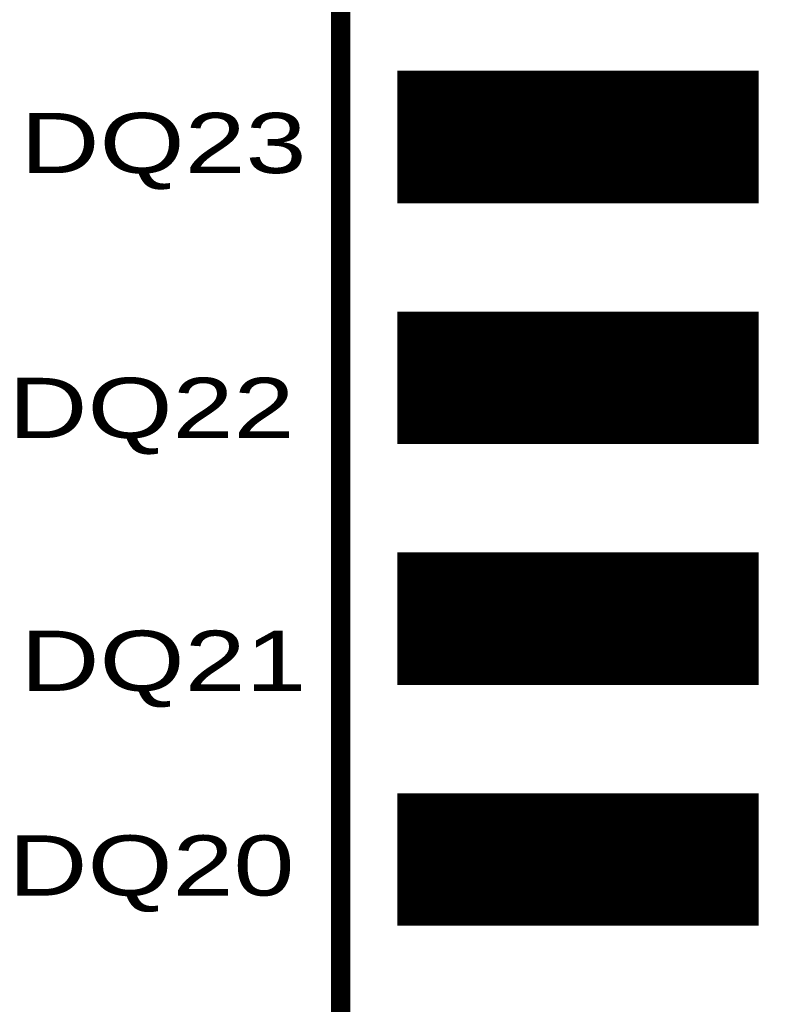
# Model space of a CAD drawing. Extents: x -0.1 to 58.6, y -0.1 to 66.1.
# Tile 12 of 29: x 30 to 38, y 21.5 to 31.9. Entities that reach past the tile are written whole.
import ezdxf

# ---------------------------------------------------------------- set-up
doc = ezdxf.new("R2010")
doc.units = 0
for name, color, linetype in [('PG_SILKSCREEN_TOP', 5, 'CONTINUOUS'), ('PIN_SOLDERMASK_TOP', 9, 'CONTINUOUS'), ('PIN_TOP', 8, 'CONTINUOUS')]:
    doc.layers.add(name, color=color, linetype=linetype)

msp = doc.modelspace()

# ---------------------------------------------------------------- linework, layer by layer
at = {"layer": 'PG_SILKSCREEN_TOP', "const_width": 0.2032}
msp.add_lwpolyline([(33.413217, 11.588999), (43.420817, 11.588999), (43.420817, 54.768999), (33.413217, 54.768999)], close=True, dxfattribs=at)
at = {"layer": 'PIN_SOLDERMASK_TOP', "const_width": 0.01}
for points in [[(34.015119, 29.9455), (34.015119, 31.332498), (37.815116, 31.332498), (37.815116, 29.9455)], [(34.015119, 27.4055), (34.015119, 28.792498), (37.815116, 28.792498), (37.815116, 27.4055)], [(34.015119, 24.8655), (34.015119, 26.252498), (37.815116, 26.252498), (37.815116, 24.8655)], [(34.015119, 22.3255), (34.015119, 23.712498), (37.815116, 23.712498), (37.815116, 22.3255)]]:
    msp.add_lwpolyline(points, close=True, dxfattribs=at)
for points in [[(34.015119, 31.329937), (37.815116, 31.329937)], [(34.015119, 31.319937), (37.815116, 31.319937)], [(34.015119, 31.309937), (37.815116, 31.309937)], [(34.015119, 31.299937), (37.815116, 31.299937)], [(34.015119, 31.289937), (37.815116, 31.289937)], [(34.015119, 31.279937), (37.815116, 31.279937)], [(34.015119, 31.269937), (37.815116, 31.269937)], [(34.015119, 31.259937), (37.815116, 31.259937)], [(34.015119, 31.249937), (37.815116, 31.249937)], [(34.015119, 31.239938), (37.815116, 31.239938)], [(34.015119, 31.229938), (37.815116, 31.229938)], [(34.015119, 31.219938), (37.815116, 31.219938)], [(34.015119, 31.209938), (37.815116, 31.209938)], [(34.015119, 31.199938), (37.815116, 31.199938)], [(34.015119, 31.189938), (37.815116, 31.189938)], [(34.015119, 31.179938), (37.815116, 31.179938)], [(34.015119, 31.169938), (37.815116, 31.169938)], [(34.015119, 31.159938), (37.815116, 31.159938)], [(34.015119, 31.149938), (37.815116, 31.149938)], [(34.015119, 31.139938), (37.815116, 31.139938)], [(34.015119, 31.129938), (37.815116, 31.129938)], [(34.015119, 31.119938), (37.815116, 31.119938)], [(34.015119, 31.109938), (37.815116, 31.109938)], [(34.015119, 31.099938), (37.815116, 31.099938)], [(34.015119, 31.089938), (37.815116, 31.089938)], [(34.015119, 31.079938), (37.815116, 31.079938)], [(34.015119, 31.069938), (37.815116, 31.069938)], [(34.015119, 31.059938), (37.815116, 31.059938)], [(34.015119, 31.049938), (37.815116, 31.049938)], [(34.015119, 31.039938), (37.815116, 31.039938)], [(34.015119, 31.029938), (37.815116, 31.029938)], [(34.015119, 31.019938), (37.815116, 31.019938)], [(34.015119, 31.009938), (37.815116, 31.009938)], [(34.015119, 30.999938), (37.815116, 30.999938)], [(34.015119, 30.989938), (37.815116, 30.989938)], [(34.015119, 30.979938), (37.815116, 30.979938)], [(34.015119, 30.969938), (37.815116, 30.969938)], [(34.015119, 30.959938), (37.815116, 30.959938)], [(34.015119, 30.949938), (37.815116, 30.949938)], [(34.015119, 30.939938), (37.815116, 30.939938)], [(34.015119, 30.929938), (37.815116, 30.929938)], [(34.015119, 30.919938), (37.815116, 30.919938)], [(34.015119, 30.909938), (37.815116, 30.909938)], [(34.015119, 30.899938), (37.815116, 30.899938)], [(34.015119, 30.889938), (37.815116, 30.889938)], [(34.015119, 30.879938), (37.815116, 30.879938)], [(34.015119, 30.869938), (37.815116, 30.869938)], [(34.015119, 30.859938), (37.815116, 30.859938)], [(34.015119, 30.849938), (37.815116, 30.849938)], [(34.015119, 30.839938), (37.815116, 30.839938)], [(34.015119, 30.829938), (37.815116, 30.829938)], [(34.015119, 30.819938), (37.815116, 30.819938)], [(34.015119, 30.809938), (37.815116, 30.809938)], [(34.015119, 30.799938), (37.815116, 30.799938)], [(34.015119, 30.789938), (37.815116, 30.789938)], [(34.015119, 30.779938), (37.815116, 30.779938)], [(34.015119, 30.769938), (37.815116, 30.769938)], [(34.015119, 30.759938), (37.815116, 30.759938)], [(34.015119, 30.749938), (37.815116, 30.749938)], [(34.015119, 30.739939), (37.815116, 30.739939)], [(34.015119, 30.729939), (37.815116, 30.729939)], [(34.015119, 30.719939), (37.815116, 30.719939)], [(34.015119, 30.709939), (37.815116, 30.709939)], [(34.015119, 30.699939), (37.815116, 30.699939)], [(34.015119, 30.689939), (37.815116, 30.689939)], [(34.015119, 30.679939), (37.815116, 30.679939)], [(34.015119, 30.669939), (37.815116, 30.669939)], [(34.015119, 30.659939), (37.815116, 30.659939)], [(34.015119, 30.649939), (37.815116, 30.649939)], [(34.015119, 30.639939), (37.815116, 30.639939)], [(34.015119, 30.629939), (37.815116, 30.629939)], [(34.015119, 30.619939), (37.815116, 30.619939)], [(34.015119, 30.609939), (37.815116, 30.609939)], [(34.015119, 30.599939), (37.815116, 30.599939)], [(34.015119, 30.589939), (37.815116, 30.589939)], [(34.015119, 30.579939), (37.815116, 30.579939)], [(34.015119, 30.569939), (37.815116, 30.569939)], [(34.015119, 30.559939), (37.815116, 30.559939)], [(34.015119, 30.549939), (37.815116, 30.549939)], [(34.015119, 30.539939), (37.815116, 30.539939)], [(34.015119, 30.529939), (37.815116, 30.529939)], [(34.015119, 30.519939), (37.815116, 30.519939)], [(34.015119, 30.509939), (37.815116, 30.509939)], [(34.015119, 30.499939), (37.815116, 30.499939)], [(34.015119, 30.489939), (37.815116, 30.489939)], [(34.015119, 30.479939), (37.815116, 30.479939)], [(34.015119, 30.469939), (37.815116, 30.469939)], [(34.015119, 30.459939), (37.815116, 30.459939)], [(34.015119, 30.449939), (37.815116, 30.449939)], [(34.015119, 30.439939), (37.815116, 30.439939)], [(34.015119, 30.429939), (37.815116, 30.429939)], [(34.015119, 30.419939), (37.815116, 30.419939)], [(34.015119, 30.409939), (37.815116, 30.409939)], [(34.015119, 30.399939), (37.815116, 30.399939)], [(34.015119, 30.389939), (37.815116, 30.389939)], [(34.015119, 30.379939), (37.815116, 30.379939)], [(34.015119, 30.369939), (37.815116, 30.369939)], [(34.015119, 30.359939), (37.815116, 30.359939)], [(34.015119, 30.349939), (37.815116, 30.349939)], [(34.015119, 30.339939), (37.815116, 30.339939)], [(34.015119, 30.329939), (37.815116, 30.329939)], [(34.015119, 30.319939), (37.815116, 30.319939)], [(34.015119, 30.309939), (37.815116, 30.309939)], [(34.015119, 30.299939), (37.815116, 30.299939)], [(34.015119, 30.289939), (37.815116, 30.289939)], [(34.015119, 30.279939), (37.815116, 30.279939)], [(34.015119, 30.269939), (37.815116, 30.269939)], [(34.015119, 30.259939), (37.815116, 30.259939)], [(34.015119, 30.24994), (37.815116, 30.24994)], [(34.015119, 30.23994), (37.815116, 30.23994)], [(34.015119, 30.22994), (37.815116, 30.22994)], [(34.015119, 30.21994), (37.815116, 30.21994)], [(34.015119, 30.20994), (37.815116, 30.20994)], [(34.015119, 30.19994), (37.815116, 30.19994)], [(34.015119, 30.18994), (37.815116, 30.18994)], [(34.015119, 30.17994), (37.815116, 30.17994)], [(34.015119, 30.16994), (37.815116, 30.16994)], [(34.015119, 30.15994), (37.815116, 30.15994)], [(34.015119, 30.14994), (37.815116, 30.14994)], [(34.015119, 30.13994), (37.815116, 30.13994)], [(34.015119, 30.12994), (37.815116, 30.12994)], [(34.015119, 30.11994), (37.815116, 30.11994)], [(34.015119, 30.10994), (37.815116, 30.10994)], [(34.015119, 30.09994), (37.815116, 30.09994)], [(34.015119, 30.08994), (37.815116, 30.08994)], [(34.015119, 30.07994), (37.815116, 30.07994)], [(34.015119, 30.06994), (37.815116, 30.06994)], [(34.015119, 30.05994), (37.815116, 30.05994)], [(34.015119, 30.04994), (37.815116, 30.04994)], [(34.015119, 30.03994), (37.815116, 30.03994)], [(34.015119, 30.02994), (37.815116, 30.02994)], [(34.015119, 30.01994), (37.815116, 30.01994)], [(34.015119, 30.00994), (37.815116, 30.00994)], [(34.015119, 29.99994), (37.815116, 29.99994)], [(34.015119, 29.98994), (37.815116, 29.98994)], [(34.015119, 29.97994), (37.815116, 29.97994)], [(34.015119, 29.96994), (37.815116, 29.96994)], [(34.015119, 29.95994), (37.815116, 29.95994)], [(34.015119, 29.94994), (37.815116, 29.94994)], [(34.015119, 28.789942), (37.815116, 28.789942)], [(34.015119, 28.779942), (37.815116, 28.779942)], [(34.015119, 28.769942), (37.815116, 28.769942)], [(34.015119, 28.759942), (37.815116, 28.759942)], [(34.015119, 28.749943), (37.815116, 28.749943)], [(34.015119, 28.739943), (37.815116, 28.739943)], [(34.015119, 28.729943), (37.815116, 28.729943)], [(34.015119, 28.719943), (37.815116, 28.719943)], [(34.015119, 28.709943), (37.815116, 28.709943)], [(34.015119, 28.699943), (37.815116, 28.699943)], [(34.015119, 28.689943), (37.815116, 28.689943)], [(34.015119, 28.679943), (37.815116, 28.679943)], [(34.015119, 28.669943), (37.815116, 28.669943)], [(34.015119, 28.659943), (37.815116, 28.659943)], [(34.015119, 28.649943), (37.815116, 28.649943)], [(34.015119, 28.639943), (37.815116, 28.639943)], [(34.015119, 28.629943), (37.815116, 28.629943)], [(34.015119, 28.619943), (37.815116, 28.619943)], [(34.015119, 28.609943), (37.815116, 28.609943)], [(34.015119, 28.599943), (37.815116, 28.599943)], [(34.015119, 28.589943), (37.815116, 28.589943)], [(34.015119, 28.579943), (37.815116, 28.579943)], [(34.015119, 28.569943), (37.815116, 28.569943)], [(34.015119, 28.559943), (37.815116, 28.559943)], [(34.015119, 28.549943), (37.815116, 28.549943)], [(34.015119, 28.539943), (37.815116, 28.539943)], [(34.015119, 28.529943), (37.815116, 28.529943)], [(34.015119, 28.519943), (37.815116, 28.519943)], [(34.015119, 28.509943), (37.815116, 28.509943)], [(34.015119, 28.499943), (37.815116, 28.499943)], [(34.015119, 28.489943), (37.815116, 28.489943)], [(34.015119, 28.479943), (37.815116, 28.479943)], [(34.015119, 28.469943), (37.815116, 28.469943)], [(34.015119, 28.459943), (37.815116, 28.459943)], [(34.015119, 28.449943), (37.815116, 28.449943)], [(34.015119, 28.439943), (37.815116, 28.439943)], [(34.015119, 28.429943), (37.815116, 28.429943)], [(34.015119, 28.419943), (37.815116, 28.419943)], [(34.015119, 28.409943), (37.815116, 28.409943)], [(34.015119, 28.399943), (37.815116, 28.399943)], [(34.015119, 28.389943), (37.815116, 28.389943)], [(34.015119, 28.379943), (37.815116, 28.379943)], [(34.015119, 28.369943), (37.815116, 28.369943)], [(34.015119, 28.359943), (37.815116, 28.359943)], [(34.015119, 28.349943), (37.815116, 28.349943)], [(34.015119, 28.339943), (37.815116, 28.339943)], [(34.015119, 28.329943), (37.815116, 28.329943)], [(34.015119, 28.319943), (37.815116, 28.319943)], [(34.015119, 28.309943), (37.815116, 28.309943)], [(34.015119, 28.299943), (37.815116, 28.299943)], [(34.015119, 28.289943), (37.815116, 28.289943)], [(34.015119, 28.279943), (37.815116, 28.279943)], [(34.015119, 28.269943), (37.815116, 28.269943)], [(34.015119, 28.259943), (37.815116, 28.259943)], [(34.015119, 28.249944), (37.815116, 28.249944)], [(34.015119, 28.239944), (37.815116, 28.239944)], [(34.015119, 28.229944), (37.815116, 28.229944)], [(34.015119, 28.219944), (37.815116, 28.219944)], [(34.015119, 28.209944), (37.815116, 28.209944)], [(34.015119, 28.199944), (37.815116, 28.199944)], [(34.015119, 28.189944), (37.815116, 28.189944)], [(34.015119, 28.179944), (37.815116, 28.179944)], [(34.015119, 28.169944), (37.815116, 28.169944)], [(34.015119, 28.159944), (37.815116, 28.159944)], [(34.015119, 28.149944), (37.815116, 28.149944)], [(34.015119, 28.139944), (37.815116, 28.139944)], [(34.015119, 28.129944), (37.815116, 28.129944)], [(34.015119, 28.119944), (37.815116, 28.119944)], [(34.015119, 28.109944), (37.815116, 28.109944)], [(34.015119, 28.099944), (37.815116, 28.099944)], [(34.015119, 28.089944), (37.815116, 28.089944)], [(34.015119, 28.079944), (37.815116, 28.079944)], [(34.015119, 28.069944), (37.815116, 28.069944)], [(34.015119, 28.059944), (37.815116, 28.059944)], [(34.015119, 28.049944), (37.815116, 28.049944)], [(34.015119, 28.039944), (37.815116, 28.039944)], [(34.015119, 28.029944), (37.815116, 28.029944)], [(34.015119, 28.019944), (37.815116, 28.019944)], [(34.015119, 28.009944), (37.815116, 28.009944)], [(34.015119, 27.999944), (37.815116, 27.999944)], [(34.015119, 27.989944), (37.815116, 27.989944)], [(34.015119, 27.979944), (37.815116, 27.979944)], [(34.015119, 27.969944), (37.815116, 27.969944)], [(34.015119, 27.959944), (37.815116, 27.959944)], [(34.015119, 27.949944), (37.815116, 27.949944)], [(34.015119, 27.939944), (37.815116, 27.939944)], [(34.015119, 27.929944), (37.815116, 27.929944)], [(34.015119, 27.919944), (37.815116, 27.919944)], [(34.015119, 27.909944), (37.815116, 27.909944)], [(34.015119, 27.899944), (37.815116, 27.899944)], [(34.015119, 27.889944), (37.815116, 27.889944)], [(34.015119, 27.879944), (37.815116, 27.879944)], [(34.015119, 27.869944), (37.815116, 27.869944)], [(34.015119, 27.859944), (37.815116, 27.859944)], [(34.015119, 27.849944), (37.815116, 27.849944)], [(34.015119, 27.839944), (37.815116, 27.839944)], [(34.015119, 27.829944), (37.815116, 27.829944)], [(34.015119, 27.819944), (37.815116, 27.819944)], [(34.015119, 27.809944), (37.815116, 27.809944)], [(34.015119, 27.799944), (37.815116, 27.799944)], [(34.015119, 27.789944), (37.815116, 27.789944)], [(34.015119, 27.779944), (37.815116, 27.779944)], [(34.015119, 27.769944), (37.815116, 27.769944)], [(34.015119, 27.759944), (37.815116, 27.759944)], [(34.015119, 27.749944), (37.815116, 27.749944)], [(34.015119, 27.739945), (37.815116, 27.739945)], [(34.015119, 27.729945), (37.815116, 27.729945)], [(34.015119, 27.719945), (37.815116, 27.719945)], [(34.015119, 27.709945), (37.815116, 27.709945)], [(34.015119, 27.699945), (37.815116, 27.699945)], [(34.015119, 27.689945), (37.815116, 27.689945)], [(34.015119, 27.679945), (37.815116, 27.679945)], [(34.015119, 27.669945), (37.815116, 27.669945)], [(34.015119, 27.659945), (37.815116, 27.659945)], [(34.015119, 27.649945), (37.815116, 27.649945)], [(34.015119, 27.639945), (37.815116, 27.639945)], [(34.015119, 27.629945), (37.815116, 27.629945)], [(34.015119, 27.619945), (37.815116, 27.619945)], [(34.015119, 27.609945), (37.815116, 27.609945)], [(34.015119, 27.599945), (37.815116, 27.599945)], [(34.015119, 27.589945), (37.815116, 27.589945)], [(34.015119, 27.579945), (37.815116, 27.579945)], [(34.015119, 27.569945), (37.815116, 27.569945)], [(34.015119, 27.559945), (37.815116, 27.559945)], [(34.015119, 27.549945), (37.815116, 27.549945)], [(34.015119, 27.539945), (37.815116, 27.539945)], [(34.015119, 27.529945), (37.815116, 27.529945)], [(34.015119, 27.519945), (37.815116, 27.519945)], [(34.015119, 27.509945), (37.815116, 27.509945)], [(34.015119, 27.499945), (37.815116, 27.499945)], [(34.015119, 27.489945), (37.815116, 27.489945)], [(34.015119, 27.479945), (37.815116, 27.479945)], [(34.015119, 27.469945), (37.815116, 27.469945)], [(34.015119, 27.459945), (37.815116, 27.459945)], [(34.015119, 27.449945), (37.815116, 27.449945)], [(34.015119, 27.439945), (37.815116, 27.439945)], [(34.015119, 27.429945), (37.815116, 27.429945)], [(34.015119, 27.419945), (37.815116, 27.419945)], [(34.015119, 27.409945), (37.815116, 27.409945)], [(34.015119, 26.249948), (37.815116, 26.249948)], [(34.015119, 26.239948), (37.815116, 26.239948)], [(34.015119, 26.229948), (37.815116, 26.229948)], [(34.015119, 26.219948), (37.815116, 26.219948)], [(34.015119, 26.209948), (37.815116, 26.209948)], [(34.015119, 26.199948), (37.815116, 26.199948)], [(34.015119, 26.189948), (37.815116, 26.189948)], [(34.015119, 26.179948), (37.815116, 26.179948)], [(34.015119, 26.169948), (37.815116, 26.169948)], [(34.015119, 26.159948), (37.815116, 26.159948)], [(34.015119, 26.149948), (37.815116, 26.149948)], [(34.015119, 26.139948), (37.815116, 26.139948)], [(34.015119, 26.129948), (37.815116, 26.129948)], [(34.015119, 26.119948), (37.815116, 26.119948)], [(34.015119, 26.109948), (37.815116, 26.109948)], [(34.015119, 26.099948), (37.815116, 26.099948)], [(34.015119, 26.089948), (37.815116, 26.089948)], [(34.015119, 26.079948), (37.815116, 26.079948)], [(34.015119, 26.069948), (37.815116, 26.069948)], [(34.015119, 26.059948), (37.815116, 26.059948)], [(34.015119, 26.049948), (37.815116, 26.049948)], [(34.015119, 26.039948), (37.815116, 26.039948)], [(34.015119, 26.029948), (37.815116, 26.029948)], [(34.015119, 26.019948), (37.815116, 26.019948)], [(34.015119, 26.009948), (37.815116, 26.009948)], [(34.015119, 25.999948), (37.815116, 25.999948)], [(34.015119, 25.989948), (37.815116, 25.989948)], [(34.015119, 25.979948), (37.815116, 25.979948)], [(34.015119, 25.969948), (37.815116, 25.969948)], [(34.015119, 25.959948), (37.815116, 25.959948)], [(34.015119, 25.949948), (37.815116, 25.949948)], [(34.015119, 25.939948), (37.815116, 25.939948)], [(34.015119, 25.929948), (37.815116, 25.929948)], [(34.015119, 25.919948), (37.815116, 25.919948)], [(34.015119, 25.909948), (37.815116, 25.909948)], [(34.015119, 25.899948), (37.815116, 25.899948)], [(34.015119, 25.889948), (37.815116, 25.889948)], [(34.015119, 25.879948), (37.815116, 25.879948)], [(34.015119, 25.869948), (37.815116, 25.869948)], [(34.015119, 25.859948), (37.815116, 25.859948)], [(34.015119, 25.849948), (37.815116, 25.849948)], [(34.015119, 25.839948), (37.815116, 25.839948)], [(34.015119, 25.829948), (37.815116, 25.829948)], [(34.015119, 25.819948), (37.815116, 25.819948)], [(34.015119, 25.809948), (37.815116, 25.809948)], [(34.015119, 25.799948), (37.815116, 25.799948)], [(34.015119, 25.789948), (37.815116, 25.789948)], [(34.015119, 25.779948), (37.815116, 25.779948)], [(34.015119, 25.769948), (37.815116, 25.769948)], [(34.015119, 25.759948), (37.815116, 25.759948)], [(34.015119, 25.749948), (37.815116, 25.749948)], [(34.015119, 25.739949), (37.815116, 25.739949)], [(34.015119, 25.729949), (37.815116, 25.729949)], [(34.015119, 25.719949), (37.815116, 25.719949)], [(34.015119, 25.709949), (37.815116, 25.709949)], [(34.015119, 25.699949), (37.815116, 25.699949)], [(34.015119, 25.689949), (37.815116, 25.689949)], [(34.015119, 25.679949), (37.815116, 25.679949)], [(34.015119, 25.669949), (37.815116, 25.669949)], [(34.015119, 25.659949), (37.815116, 25.659949)], [(34.015119, 25.649949), (37.815116, 25.649949)], [(34.015119, 25.639949), (37.815116, 25.639949)], [(34.015119, 25.629949), (37.815116, 25.629949)], [(34.015119, 25.619949), (37.815116, 25.619949)], [(34.015119, 25.609949), (37.815116, 25.609949)], [(34.015119, 25.599949), (37.815116, 25.599949)], [(34.015119, 25.589949), (37.815116, 25.589949)], [(34.015119, 25.579949), (37.815116, 25.579949)], [(34.015119, 25.569949), (37.815116, 25.569949)], [(34.015119, 25.559949), (37.815116, 25.559949)], [(34.015119, 25.549949), (37.815116, 25.549949)], [(34.015119, 25.539949), (37.815116, 25.539949)], [(34.015119, 25.529949), (37.815116, 25.529949)], [(34.015119, 25.519949), (37.815116, 25.519949)], [(34.015119, 25.509949), (37.815116, 25.509949)], [(34.015119, 25.499949), (37.815116, 25.499949)], [(34.015119, 25.489949), (37.815116, 25.489949)], [(34.015119, 25.479949), (37.815116, 25.479949)], [(34.015119, 25.469949), (37.815116, 25.469949)], [(34.015119, 25.459949), (37.815116, 25.459949)], [(34.015119, 25.449949), (37.815116, 25.449949)], [(34.015119, 25.439949), (37.815116, 25.439949)], [(34.015119, 25.429949), (37.815116, 25.429949)], [(34.015119, 25.419949), (37.815116, 25.419949)], [(34.015119, 25.409949), (37.815116, 25.409949)], [(34.015119, 25.399949), (37.815116, 25.399949)], [(34.015119, 25.389949), (37.815116, 25.389949)], [(34.015119, 25.379949), (37.815116, 25.379949)], [(34.015119, 25.369949), (37.815116, 25.369949)], [(34.015119, 25.359949), (37.815116, 25.359949)], [(34.015119, 25.349949), (37.815116, 25.349949)], [(34.015119, 25.339949), (37.815116, 25.339949)], [(34.015119, 25.329949), (37.815116, 25.329949)], [(34.015119, 25.319949), (37.815116, 25.319949)], [(34.015119, 25.309949), (37.815116, 25.309949)], [(34.015119, 25.299949), (37.815116, 25.299949)], [(34.015119, 25.289949), (37.815116, 25.289949)], [(34.015119, 25.279949), (37.815116, 25.279949)], [(34.015119, 25.269949), (37.815116, 25.269949)], [(34.015119, 25.259949), (37.815116, 25.259949)], [(34.015119, 25.24995), (37.815116, 25.24995)], [(34.015119, 25.23995), (37.815116, 25.23995)], [(34.015119, 25.22995), (37.815116, 25.22995)], [(34.015119, 25.21995), (37.815116, 25.21995)], [(34.015119, 25.20995), (37.815116, 25.20995)], [(34.015119, 25.19995), (37.815116, 25.19995)], [(34.015119, 25.18995), (37.815116, 25.18995)], [(34.015119, 25.17995), (37.815116, 25.17995)], [(34.015119, 25.16995), (37.815116, 25.16995)], [(34.015119, 25.15995), (37.815116, 25.15995)], [(34.015119, 25.14995), (37.815116, 25.14995)], [(34.015119, 25.13995), (37.815116, 25.13995)], [(34.015119, 25.12995), (37.815116, 25.12995)], [(34.015119, 25.11995), (37.815116, 25.11995)], [(34.015119, 25.10995), (37.815116, 25.10995)], [(34.015119, 25.09995), (37.815116, 25.09995)], [(34.015119, 25.08995), (37.815116, 25.08995)], [(34.015119, 25.07995), (37.815116, 25.07995)], [(34.015119, 25.06995), (37.815116, 25.06995)], [(34.015119, 25.05995), (37.815116, 25.05995)], [(34.015119, 25.04995), (37.815116, 25.04995)], [(34.015119, 25.03995), (37.815116, 25.03995)], [(34.015119, 25.02995), (37.815116, 25.02995)], [(34.015119, 25.01995), (37.815116, 25.01995)], [(34.015119, 25.00995), (37.815116, 25.00995)], [(34.015119, 24.99995), (37.815116, 24.99995)], [(34.015119, 24.98995), (37.815116, 24.98995)], [(34.015119, 24.97995), (37.815116, 24.97995)], [(34.015119, 24.96995), (37.815116, 24.96995)], [(34.015119, 24.95995), (37.815116, 24.95995)], [(34.015119, 24.94995), (37.815116, 24.94995)], [(34.015119, 24.93995), (37.815116, 24.93995)], [(34.015119, 24.92995), (37.815116, 24.92995)], [(34.015119, 24.91995), (37.815116, 24.91995)], [(34.015119, 24.90995), (37.815116, 24.90995)], [(34.015119, 24.89995), (37.815116, 24.89995)], [(34.015119, 24.88995), (37.815116, 24.88995)], [(34.015119, 24.87995), (37.815116, 24.87995)], [(34.015119, 24.86995), (37.815116, 24.86995)], [(34.015119, 23.709953), (37.815116, 23.709953)], [(34.015119, 23.699953), (37.815116, 23.699953)], [(34.015119, 23.689953), (37.815116, 23.689953)], [(34.015119, 23.679953), (37.815116, 23.679953)], [(34.015119, 23.669953), (37.815116, 23.669953)], [(34.015119, 23.659953), (37.815116, 23.659953)], [(34.015119, 23.649953), (37.815116, 23.649953)], [(34.015119, 23.639953), (37.815116, 23.639953)], [(34.015119, 23.629953), (37.815116, 23.629953)], [(34.015119, 23.619953), (37.815116, 23.619953)], [(34.015119, 23.609953), (37.815116, 23.609953)], [(34.015119, 23.599953), (37.815116, 23.599953)], [(34.015119, 23.589953), (37.815116, 23.589953)], [(34.015119, 23.579953), (37.815116, 23.579953)], [(34.015119, 23.569953), (37.815116, 23.569953)], [(34.015119, 23.559953), (37.815116, 23.559953)], [(34.015119, 23.549953), (37.815116, 23.549953)], [(34.015119, 23.539953), (37.815116, 23.539953)], [(34.015119, 23.529953), (37.815116, 23.529953)], [(34.015119, 23.519953), (37.815116, 23.519953)], [(34.015119, 23.509953), (37.815116, 23.509953)], [(34.015119, 23.499953), (37.815116, 23.499953)], [(34.015119, 23.489953), (37.815116, 23.489953)], [(34.015119, 23.479953), (37.815116, 23.479953)], [(34.015119, 23.469953), (37.815116, 23.469953)], [(34.015119, 23.459953), (37.815116, 23.459953)], [(34.015119, 23.449953), (37.815116, 23.449953)], [(34.015119, 23.439953), (37.815116, 23.439953)], [(34.015119, 23.429953), (37.815116, 23.429953)], [(34.015119, 23.419953), (37.815116, 23.419953)], [(34.015119, 23.409953), (37.815116, 23.409953)], [(34.015119, 23.399953), (37.815116, 23.399953)], [(34.015119, 23.389953), (37.815116, 23.389953)], [(34.015119, 23.379953), (37.815116, 23.379953)], [(34.015119, 23.369953), (37.815116, 23.369953)], [(34.015119, 23.359953), (37.815116, 23.359953)], [(34.015119, 23.349953), (37.815116, 23.349953)], [(34.015119, 23.339953), (37.815116, 23.339953)], [(34.015119, 23.329953), (37.815116, 23.329953)], [(34.015119, 23.319953), (37.815116, 23.319953)], [(34.015119, 23.309953), (37.815116, 23.309953)], [(34.015119, 23.299953), (37.815116, 23.299953)], [(34.015119, 23.289953), (37.815116, 23.289953)], [(34.015119, 23.279953), (37.815116, 23.279953)], [(34.015119, 23.269953), (37.815116, 23.269953)], [(34.015119, 23.259953), (37.815116, 23.259953)], [(34.015119, 23.249953), (37.815116, 23.249953)], [(34.015119, 23.239954), (37.815116, 23.239954)], [(34.015119, 23.229954), (37.815116, 23.229954)], [(34.015119, 23.219954), (37.815116, 23.219954)], [(34.015119, 23.209954), (37.815116, 23.209954)], [(34.015119, 23.199954), (37.815116, 23.199954)], [(34.015119, 23.189954), (37.815116, 23.189954)], [(34.015119, 23.179954), (37.815116, 23.179954)], [(34.015119, 23.169954), (37.815116, 23.169954)], [(34.015119, 23.159954), (37.815116, 23.159954)], [(34.015119, 23.149954), (37.815116, 23.149954)], [(34.015119, 23.139954), (37.815116, 23.139954)], [(34.015119, 23.129954), (37.815116, 23.129954)], [(34.015119, 23.119954), (37.815116, 23.119954)], [(34.015119, 23.109954), (37.815116, 23.109954)], [(34.015119, 23.099954), (37.815116, 23.099954)], [(34.015119, 23.089954), (37.815116, 23.089954)], [(34.015119, 23.079954), (37.815116, 23.079954)], [(34.015119, 23.069954), (37.815116, 23.069954)], [(34.015119, 23.059954), (37.815116, 23.059954)], [(34.015119, 23.049954), (37.815116, 23.049954)], [(34.015119, 23.039954), (37.815116, 23.039954)], [(34.015119, 23.029954), (37.815116, 23.029954)], [(34.015119, 23.019954), (37.815116, 23.019954)], [(34.015119, 23.009954), (37.815116, 23.009954)], [(34.015119, 22.999954), (37.815116, 22.999954)], [(34.015119, 22.989954), (37.815116, 22.989954)], [(34.015119, 22.979954), (37.815116, 22.979954)], [(34.015119, 22.969954), (37.815116, 22.969954)], [(34.015119, 22.959954), (37.815116, 22.959954)], [(34.015119, 22.949954), (37.815116, 22.949954)], [(34.015119, 22.939954), (37.815116, 22.939954)], [(34.015119, 22.929954), (37.815116, 22.929954)], [(34.015119, 22.919954), (37.815116, 22.919954)], [(34.015119, 22.909954), (37.815116, 22.909954)], [(34.015119, 22.899954), (37.815116, 22.899954)], [(34.015119, 22.889954), (37.815116, 22.889954)], [(34.015119, 22.879954), (37.815116, 22.879954)], [(34.015119, 22.869954), (37.815116, 22.869954)], [(34.015119, 22.859954), (37.815116, 22.859954)], [(34.015119, 22.849954), (37.815116, 22.849954)], [(34.015119, 22.839954), (37.815116, 22.839954)], [(34.015119, 22.829954), (37.815116, 22.829954)], [(34.015119, 22.819954), (37.815116, 22.819954)], [(34.015119, 22.809954), (37.815116, 22.809954)], [(34.015119, 22.799954), (37.815116, 22.799954)], [(34.015119, 22.789954), (37.815116, 22.789954)], [(34.015119, 22.779954), (37.815116, 22.779954)], [(34.015119, 22.769954), (37.815116, 22.769954)], [(34.015119, 22.759954), (37.815116, 22.759954)], [(34.015119, 22.749955), (37.815116, 22.749955)], [(34.015119, 22.739955), (37.815116, 22.739955)], [(34.015119, 22.729955), (37.815116, 22.729955)], [(34.015119, 22.719955), (37.815116, 22.719955)], [(34.015119, 22.709955), (37.815116, 22.709955)], [(34.015119, 22.699955), (37.815116, 22.699955)], [(34.015119, 22.689955), (37.815116, 22.689955)], [(34.015119, 22.679955), (37.815116, 22.679955)], [(34.015119, 22.669955), (37.815116, 22.669955)], [(34.015119, 22.659955), (37.815116, 22.659955)], [(34.015119, 22.649955), (37.815116, 22.649955)], [(34.015119, 22.639955), (37.815116, 22.639955)], [(34.015119, 22.629955), (37.815116, 22.629955)], [(34.015119, 22.619955), (37.815116, 22.619955)], [(34.015119, 22.609955), (37.815116, 22.609955)], [(34.015119, 22.599955), (37.815116, 22.599955)], [(34.015119, 22.589955), (37.815116, 22.589955)], [(34.015119, 22.579955), (37.815116, 22.579955)], [(34.015119, 22.569955), (37.815116, 22.569955)], [(34.015119, 22.559955), (37.815116, 22.559955)], [(34.015119, 22.549955), (37.815116, 22.549955)], [(34.015119, 22.539955), (37.815116, 22.539955)], [(34.015119, 22.529955), (37.815116, 22.529955)], [(34.015119, 22.519955), (37.815116, 22.519955)], [(34.015119, 22.509955), (37.815116, 22.509955)], [(34.015119, 22.499955), (37.815116, 22.499955)], [(34.015119, 22.489955), (37.815116, 22.489955)], [(34.015119, 22.479955), (37.815116, 22.479955)], [(34.015119, 22.469955), (37.815116, 22.469955)], [(34.015119, 22.459955), (37.815116, 22.459955)], [(34.015119, 22.449955), (37.815116, 22.449955)], [(34.015119, 22.439955), (37.815116, 22.439955)], [(34.015119, 22.429955), (37.815116, 22.429955)], [(34.015119, 22.419955), (37.815116, 22.419955)], [(34.015119, 22.409955), (37.815116, 22.409955)], [(34.015119, 22.399955), (37.815116, 22.399955)], [(34.015119, 22.389955), (37.815116, 22.389955)], [(34.015119, 22.379955), (37.815116, 22.379955)], [(34.015119, 22.369955), (37.815116, 22.369955)], [(34.015119, 22.359955), (37.815116, 22.359955)], [(34.015119, 22.349955), (37.815116, 22.349955)], [(34.015119, 22.339955), (37.815116, 22.339955)], [(34.015119, 22.329955), (37.815116, 22.329955)]]:
    msp.add_lwpolyline(points, dxfattribs=at)
at = {"layer": 'PIN_TOP', "const_width": 0.01}
for points in [[(34.078619, 30.009), (34.078619, 31.268998), (37.751616, 31.268998), (37.751616, 30.009)], [(34.078619, 27.469), (34.078619, 28.728998), (37.751616, 28.728998), (37.751616, 27.469)], [(34.078619, 24.929), (34.078619, 26.188998), (37.751616, 26.188998), (37.751616, 24.929)], [(34.078619, 22.389), (34.078619, 23.648998), (37.751616, 23.648998), (37.751616, 22.389)]]:
    msp.add_lwpolyline(points, close=True, dxfattribs=at)
for points in [[(34.078619, 31.259937), (37.751616, 31.259937)], [(34.078619, 31.249937), (37.751616, 31.249937)], [(34.078619, 31.239938), (37.751616, 31.239938)], [(34.078619, 31.229938), (37.751616, 31.229938)], [(34.078619, 31.219938), (37.751616, 31.219938)], [(34.078619, 31.209938), (37.751616, 31.209938)], [(34.078619, 31.199938), (37.751616, 31.199938)], [(34.078619, 31.189938), (37.751616, 31.189938)], [(34.078619, 31.179938), (37.751616, 31.179938)], [(34.078619, 31.169938), (37.751616, 31.169938)], [(34.078619, 31.159938), (37.751616, 31.159938)], [(34.078619, 31.149938), (37.751616, 31.149938)], [(34.078619, 31.139938), (37.751616, 31.139938)], [(34.078619, 31.129938), (37.751616, 31.129938)], [(34.078619, 31.119938), (37.751616, 31.119938)], [(34.078619, 31.109938), (37.751616, 31.109938)], [(34.078619, 31.099938), (37.751616, 31.099938)], [(34.078619, 31.089938), (37.751616, 31.089938)], [(34.078619, 31.079938), (37.751616, 31.079938)], [(34.078619, 31.069938), (37.751616, 31.069938)], [(34.078619, 31.059938), (37.751616, 31.059938)], [(34.078619, 31.049938), (37.751616, 31.049938)], [(34.078619, 31.039938), (37.751616, 31.039938)], [(34.078619, 31.029938), (37.751616, 31.029938)], [(34.078619, 31.019938), (37.751616, 31.019938)], [(34.078619, 31.009938), (37.751616, 31.009938)], [(34.078619, 30.999938), (37.751616, 30.999938)], [(34.078619, 30.989938), (37.751616, 30.989938)], [(34.078619, 30.979938), (37.751616, 30.979938)], [(34.078619, 30.969938), (37.751616, 30.969938)], [(34.078619, 30.959938), (37.751616, 30.959938)], [(34.078619, 30.949938), (37.751616, 30.949938)], [(34.078619, 30.939938), (37.751616, 30.939938)], [(34.078619, 30.929938), (37.751616, 30.929938)], [(34.078619, 30.919938), (37.751616, 30.919938)], [(34.078619, 30.909938), (37.751616, 30.909938)], [(34.078619, 30.899938), (37.751616, 30.899938)], [(34.078619, 30.889938), (37.751616, 30.889938)], [(34.078619, 30.879938), (37.751616, 30.879938)], [(34.078619, 30.869938), (37.751616, 30.869938)], [(34.078619, 30.859938), (37.751616, 30.859938)], [(34.078619, 30.849938), (37.751616, 30.849938)], [(34.078619, 30.839938), (37.751616, 30.839938)], [(34.078619, 30.829938), (37.751616, 30.829938)], [(34.078619, 30.819938), (37.751616, 30.819938)], [(34.078619, 30.809938), (37.751616, 30.809938)], [(34.078619, 30.799938), (37.751616, 30.799938)], [(34.078619, 30.789938), (37.751616, 30.789938)], [(34.078619, 30.779938), (37.751616, 30.779938)], [(34.078619, 30.769938), (37.751616, 30.769938)], [(34.078619, 30.759938), (37.751616, 30.759938)], [(34.078619, 30.749938), (37.751616, 30.749938)], [(34.078619, 30.739939), (37.751616, 30.739939)], [(34.078619, 30.729939), (37.751616, 30.729939)], [(34.078619, 30.719939), (37.751616, 30.719939)], [(34.078619, 30.709939), (37.751616, 30.709939)], [(34.078619, 30.699939), (37.751616, 30.699939)], [(34.078619, 30.689939), (37.751616, 30.689939)], [(34.078619, 30.679939), (37.751616, 30.679939)], [(34.078619, 30.669939), (37.751616, 30.669939)], [(34.078619, 30.659939), (37.751616, 30.659939)], [(34.078619, 30.649939), (37.751616, 30.649939)], [(34.078619, 30.639939), (37.751616, 30.639939)], [(34.078619, 30.629939), (37.751616, 30.629939)], [(34.078619, 30.619939), (37.751616, 30.619939)], [(34.078619, 30.609939), (37.751616, 30.609939)], [(34.078619, 30.599939), (37.751616, 30.599939)], [(34.078619, 30.589939), (37.751616, 30.589939)], [(34.078619, 30.579939), (37.751616, 30.579939)], [(34.078619, 30.569939), (37.751616, 30.569939)], [(34.078619, 30.559939), (37.751616, 30.559939)], [(34.078619, 30.549939), (37.751616, 30.549939)], [(34.078619, 30.539939), (37.751616, 30.539939)], [(34.078619, 30.529939), (37.751616, 30.529939)], [(34.078619, 30.519939), (37.751616, 30.519939)], [(34.078619, 30.509939), (37.751616, 30.509939)], [(34.078619, 30.499939), (37.751616, 30.499939)], [(34.078619, 30.489939), (37.751616, 30.489939)], [(34.078619, 30.479939), (37.751616, 30.479939)], [(34.078619, 30.469939), (37.751616, 30.469939)], [(34.078619, 30.459939), (37.751616, 30.459939)], [(34.078619, 30.449939), (37.751616, 30.449939)], [(34.078619, 30.439939), (37.751616, 30.439939)], [(34.078619, 30.429939), (37.751616, 30.429939)], [(34.078619, 30.419939), (37.751616, 30.419939)], [(34.078619, 30.409939), (37.751616, 30.409939)], [(34.078619, 30.399939), (37.751616, 30.399939)], [(34.078619, 30.389939), (37.751616, 30.389939)], [(34.078619, 30.379939), (37.751616, 30.379939)], [(34.078619, 30.369939), (37.751616, 30.369939)], [(34.078619, 30.359939), (37.751616, 30.359939)], [(34.078619, 30.349939), (37.751616, 30.349939)], [(34.078619, 30.339939), (37.751616, 30.339939)], [(34.078619, 30.329939), (37.751616, 30.329939)], [(34.078619, 30.319939), (37.751616, 30.319939)], [(34.078619, 30.309939), (37.751616, 30.309939)], [(34.078619, 30.299939), (37.751616, 30.299939)], [(34.078619, 30.289939), (37.751616, 30.289939)], [(34.078619, 30.279939), (37.751616, 30.279939)], [(34.078619, 30.269939), (37.751616, 30.269939)], [(34.078619, 30.259939), (37.751616, 30.259939)], [(34.078619, 30.24994), (37.751616, 30.24994)], [(34.078619, 30.23994), (37.751616, 30.23994)], [(34.078619, 30.22994), (37.751616, 30.22994)], [(34.078619, 30.21994), (37.751616, 30.21994)], [(34.078619, 30.20994), (37.751616, 30.20994)], [(34.078619, 30.19994), (37.751616, 30.19994)], [(34.078619, 30.18994), (37.751616, 30.18994)], [(34.078619, 30.17994), (37.751616, 30.17994)], [(34.078619, 30.16994), (37.751616, 30.16994)], [(34.078619, 30.15994), (37.751616, 30.15994)], [(34.078619, 30.14994), (37.751616, 30.14994)], [(34.078619, 30.13994), (37.751616, 30.13994)], [(34.078619, 30.12994), (37.751616, 30.12994)], [(34.078619, 30.11994), (37.751616, 30.11994)], [(34.078619, 30.10994), (37.751616, 30.10994)], [(34.078619, 30.09994), (37.751616, 30.09994)], [(34.078619, 30.08994), (37.751616, 30.08994)], [(34.078619, 30.07994), (37.751616, 30.07994)], [(34.078619, 30.06994), (37.751616, 30.06994)], [(34.078619, 30.05994), (37.751616, 30.05994)], [(34.078619, 30.04994), (37.751616, 30.04994)], [(34.078619, 30.03994), (37.751616, 30.03994)], [(34.078619, 30.02994), (37.751616, 30.02994)], [(34.078619, 30.01994), (37.751616, 30.01994)], [(34.078619, 30.00994), (37.751616, 30.00994)], [(34.078619, 28.719943), (37.751616, 28.719943)], [(34.078619, 28.709943), (37.751616, 28.709943)], [(34.078619, 28.699943), (37.751616, 28.699943)], [(34.078619, 28.689943), (37.751616, 28.689943)], [(34.078619, 28.679943), (37.751616, 28.679943)], [(34.078619, 28.669943), (37.751616, 28.669943)], [(34.078619, 28.659943), (37.751616, 28.659943)], [(34.078619, 28.649943), (37.751616, 28.649943)], [(34.078619, 28.639943), (37.751616, 28.639943)], [(34.078619, 28.629943), (37.751616, 28.629943)], [(34.078619, 28.619943), (37.751616, 28.619943)], [(34.078619, 28.609943), (37.751616, 28.609943)], [(34.078619, 28.599943), (37.751616, 28.599943)], [(34.078619, 28.589943), (37.751616, 28.589943)], [(34.078619, 28.579943), (37.751616, 28.579943)], [(34.078619, 28.569943), (37.751616, 28.569943)], [(34.078619, 28.559943), (37.751616, 28.559943)], [(34.078619, 28.549943), (37.751616, 28.549943)], [(34.078619, 28.539943), (37.751616, 28.539943)], [(34.078619, 28.529943), (37.751616, 28.529943)], [(34.078619, 28.519943), (37.751616, 28.519943)], [(34.078619, 28.509943), (37.751616, 28.509943)], [(34.078619, 28.499943), (37.751616, 28.499943)], [(34.078619, 28.489943), (37.751616, 28.489943)], [(34.078619, 28.479943), (37.751616, 28.479943)], [(34.078619, 28.469943), (37.751616, 28.469943)], [(34.078619, 28.459943), (37.751616, 28.459943)], [(34.078619, 28.449943), (37.751616, 28.449943)], [(34.078619, 28.439943), (37.751616, 28.439943)], [(34.078619, 28.429943), (37.751616, 28.429943)], [(34.078619, 28.419943), (37.751616, 28.419943)], [(34.078619, 28.409943), (37.751616, 28.409943)], [(34.078619, 28.399943), (37.751616, 28.399943)], [(34.078619, 28.389943), (37.751616, 28.389943)], [(34.078619, 28.379943), (37.751616, 28.379943)], [(34.078619, 28.369943), (37.751616, 28.369943)], [(34.078619, 28.359943), (37.751616, 28.359943)], [(34.078619, 28.349943), (37.751616, 28.349943)], [(34.078619, 28.339943), (37.751616, 28.339943)], [(34.078619, 28.329943), (37.751616, 28.329943)], [(34.078619, 28.319943), (37.751616, 28.319943)], [(34.078619, 28.309943), (37.751616, 28.309943)], [(34.078619, 28.299943), (37.751616, 28.299943)], [(34.078619, 28.289943), (37.751616, 28.289943)], [(34.078619, 28.279943), (37.751616, 28.279943)], [(34.078619, 28.269943), (37.751616, 28.269943)], [(34.078619, 28.259943), (37.751616, 28.259943)], [(34.078619, 28.249944), (37.751616, 28.249944)], [(34.078619, 28.239944), (37.751616, 28.239944)], [(34.078619, 28.229944), (37.751616, 28.229944)], [(34.078619, 28.219944), (37.751616, 28.219944)], [(34.078619, 28.209944), (37.751616, 28.209944)], [(34.078619, 28.199944), (37.751616, 28.199944)], [(34.078619, 28.189944), (37.751616, 28.189944)], [(34.078619, 28.179944), (37.751616, 28.179944)], [(34.078619, 28.169944), (37.751616, 28.169944)], [(34.078619, 28.159944), (37.751616, 28.159944)], [(34.078619, 28.149944), (37.751616, 28.149944)], [(34.078619, 28.139944), (37.751616, 28.139944)], [(34.078619, 28.129944), (37.751616, 28.129944)], [(34.078619, 28.119944), (37.751616, 28.119944)], [(34.078619, 28.109944), (37.751616, 28.109944)], [(34.078619, 28.099944), (37.751616, 28.099944)], [(34.078619, 28.089944), (37.751616, 28.089944)], [(34.078619, 28.079944), (37.751616, 28.079944)], [(34.078619, 28.069944), (37.751616, 28.069944)], [(34.078619, 28.059944), (37.751616, 28.059944)], [(34.078619, 28.049944), (37.751616, 28.049944)], [(34.078619, 28.039944), (37.751616, 28.039944)], [(34.078619, 28.029944), (37.751616, 28.029944)], [(34.078619, 28.019944), (37.751616, 28.019944)], [(34.078619, 28.009944), (37.751616, 28.009944)], [(34.078619, 27.999944), (37.751616, 27.999944)], [(34.078619, 27.989944), (37.751616, 27.989944)], [(34.078619, 27.979944), (37.751616, 27.979944)], [(34.078619, 27.969944), (37.751616, 27.969944)], [(34.078619, 27.959944), (37.751616, 27.959944)], [(34.078619, 27.949944), (37.751616, 27.949944)], [(34.078619, 27.939944), (37.751616, 27.939944)], [(34.078619, 27.929944), (37.751616, 27.929944)], [(34.078619, 27.919944), (37.751616, 27.919944)], [(34.078619, 27.909944), (37.751616, 27.909944)], [(34.078619, 27.899944), (37.751616, 27.899944)], [(34.078619, 27.889944), (37.751616, 27.889944)], [(34.078619, 27.879944), (37.751616, 27.879944)], [(34.078619, 27.869944), (37.751616, 27.869944)], [(34.078619, 27.859944), (37.751616, 27.859944)], [(34.078619, 27.849944), (37.751616, 27.849944)], [(34.078619, 27.839944), (37.751616, 27.839944)], [(34.078619, 27.829944), (37.751616, 27.829944)], [(34.078619, 27.819944), (37.751616, 27.819944)], [(34.078619, 27.809944), (37.751616, 27.809944)], [(34.078619, 27.799944), (37.751616, 27.799944)], [(34.078619, 27.789944), (37.751616, 27.789944)], [(34.078619, 27.779944), (37.751616, 27.779944)], [(34.078619, 27.769944), (37.751616, 27.769944)], [(34.078619, 27.759944), (37.751616, 27.759944)], [(34.078619, 27.749944), (37.751616, 27.749944)], [(34.078619, 27.739945), (37.751616, 27.739945)], [(34.078619, 27.729945), (37.751616, 27.729945)], [(34.078619, 27.719945), (37.751616, 27.719945)], [(34.078619, 27.709945), (37.751616, 27.709945)], [(34.078619, 27.699945), (37.751616, 27.699945)], [(34.078619, 27.689945), (37.751616, 27.689945)], [(34.078619, 27.679945), (37.751616, 27.679945)], [(34.078619, 27.669945), (37.751616, 27.669945)], [(34.078619, 27.659945), (37.751616, 27.659945)], [(34.078619, 27.649945), (37.751616, 27.649945)], [(34.078619, 27.639945), (37.751616, 27.639945)], [(34.078619, 27.629945), (37.751616, 27.629945)], [(34.078619, 27.619945), (37.751616, 27.619945)], [(34.078619, 27.609945), (37.751616, 27.609945)], [(34.078619, 27.599945), (37.751616, 27.599945)], [(34.078619, 27.589945), (37.751616, 27.589945)], [(34.078619, 27.579945), (37.751616, 27.579945)], [(34.078619, 27.569945), (37.751616, 27.569945)], [(34.078619, 27.559945), (37.751616, 27.559945)], [(34.078619, 27.549945), (37.751616, 27.549945)], [(34.078619, 27.539945), (37.751616, 27.539945)], [(34.078619, 27.529945), (37.751616, 27.529945)], [(34.078619, 27.519945), (37.751616, 27.519945)], [(34.078619, 27.509945), (37.751616, 27.509945)], [(34.078619, 27.499945), (37.751616, 27.499945)], [(34.078619, 27.489945), (37.751616, 27.489945)], [(34.078619, 27.479945), (37.751616, 27.479945)], [(34.078619, 27.469945), (37.751616, 27.469945)], [(34.078619, 26.179948), (37.751616, 26.179948)], [(34.078619, 26.169948), (37.751616, 26.169948)], [(34.078619, 26.159948), (37.751616, 26.159948)], [(34.078619, 26.149948), (37.751616, 26.149948)], [(34.078619, 26.139948), (37.751616, 26.139948)], [(34.078619, 26.129948), (37.751616, 26.129948)], [(34.078619, 26.119948), (37.751616, 26.119948)], [(34.078619, 26.109948), (37.751616, 26.109948)], [(34.078619, 26.099948), (37.751616, 26.099948)], [(34.078619, 26.089948), (37.751616, 26.089948)], [(34.078619, 26.079948), (37.751616, 26.079948)], [(34.078619, 26.069948), (37.751616, 26.069948)], [(34.078619, 26.059948), (37.751616, 26.059948)], [(34.078619, 26.049948), (37.751616, 26.049948)], [(34.078619, 26.039948), (37.751616, 26.039948)], [(34.078619, 26.029948), (37.751616, 26.029948)], [(34.078619, 26.019948), (37.751616, 26.019948)], [(34.078619, 26.009948), (37.751616, 26.009948)], [(34.078619, 25.999948), (37.751616, 25.999948)], [(34.078619, 25.989948), (37.751616, 25.989948)], [(34.078619, 25.979948), (37.751616, 25.979948)], [(34.078619, 25.969948), (37.751616, 25.969948)], [(34.078619, 25.959948), (37.751616, 25.959948)], [(34.078619, 25.949948), (37.751616, 25.949948)], [(34.078619, 25.939948), (37.751616, 25.939948)], [(34.078619, 25.929948), (37.751616, 25.929948)], [(34.078619, 25.919948), (37.751616, 25.919948)], [(34.078619, 25.909948), (37.751616, 25.909948)], [(34.078619, 25.899948), (37.751616, 25.899948)], [(34.078619, 25.889948), (37.751616, 25.889948)], [(34.078619, 25.879948), (37.751616, 25.879948)], [(34.078619, 25.869948), (37.751616, 25.869948)], [(34.078619, 25.859948), (37.751616, 25.859948)], [(34.078619, 25.849948), (37.751616, 25.849948)], [(34.078619, 25.839948), (37.751616, 25.839948)], [(34.078619, 25.829948), (37.751616, 25.829948)], [(34.078619, 25.819948), (37.751616, 25.819948)], [(34.078619, 25.809948), (37.751616, 25.809948)], [(34.078619, 25.799948), (37.751616, 25.799948)], [(34.078619, 25.789948), (37.751616, 25.789948)], [(34.078619, 25.779948), (37.751616, 25.779948)], [(34.078619, 25.769948), (37.751616, 25.769948)], [(34.078619, 25.759948), (37.751616, 25.759948)], [(34.078619, 25.749948), (37.751616, 25.749948)], [(34.078619, 25.739949), (37.751616, 25.739949)], [(34.078619, 25.729949), (37.751616, 25.729949)], [(34.078619, 25.719949), (37.751616, 25.719949)], [(34.078619, 25.709949), (37.751616, 25.709949)], [(34.078619, 25.699949), (37.751616, 25.699949)], [(34.078619, 25.689949), (37.751616, 25.689949)], [(34.078619, 25.679949), (37.751616, 25.679949)], [(34.078619, 25.669949), (37.751616, 25.669949)], [(34.078619, 25.659949), (37.751616, 25.659949)], [(34.078619, 25.649949), (37.751616, 25.649949)], [(34.078619, 25.639949), (37.751616, 25.639949)], [(34.078619, 25.629949), (37.751616, 25.629949)], [(34.078619, 25.619949), (37.751616, 25.619949)], [(34.078619, 25.609949), (37.751616, 25.609949)], [(34.078619, 25.599949), (37.751616, 25.599949)], [(34.078619, 25.589949), (37.751616, 25.589949)], [(34.078619, 25.579949), (37.751616, 25.579949)], [(34.078619, 25.569949), (37.751616, 25.569949)], [(34.078619, 25.559949), (37.751616, 25.559949)], [(34.078619, 25.549949), (37.751616, 25.549949)], [(34.078619, 25.539949), (37.751616, 25.539949)], [(34.078619, 25.529949), (37.751616, 25.529949)], [(34.078619, 25.519949), (37.751616, 25.519949)], [(34.078619, 25.509949), (37.751616, 25.509949)], [(34.078619, 25.499949), (37.751616, 25.499949)], [(34.078619, 25.489949), (37.751616, 25.489949)], [(34.078619, 25.479949), (37.751616, 25.479949)], [(34.078619, 25.469949), (37.751616, 25.469949)], [(34.078619, 25.459949), (37.751616, 25.459949)], [(34.078619, 25.449949), (37.751616, 25.449949)], [(34.078619, 25.439949), (37.751616, 25.439949)], [(34.078619, 25.429949), (37.751616, 25.429949)], [(34.078619, 25.419949), (37.751616, 25.419949)], [(34.078619, 25.409949), (37.751616, 25.409949)], [(34.078619, 25.399949), (37.751616, 25.399949)], [(34.078619, 25.389949), (37.751616, 25.389949)], [(34.078619, 25.379949), (37.751616, 25.379949)], [(34.078619, 25.369949), (37.751616, 25.369949)], [(34.078619, 25.359949), (37.751616, 25.359949)], [(34.078619, 25.349949), (37.751616, 25.349949)], [(34.078619, 25.339949), (37.751616, 25.339949)], [(34.078619, 25.329949), (37.751616, 25.329949)], [(34.078619, 25.319949), (37.751616, 25.319949)], [(34.078619, 25.309949), (37.751616, 25.309949)], [(34.078619, 25.299949), (37.751616, 25.299949)], [(34.078619, 25.289949), (37.751616, 25.289949)], [(34.078619, 25.279949), (37.751616, 25.279949)], [(34.078619, 25.269949), (37.751616, 25.269949)], [(34.078619, 25.259949), (37.751616, 25.259949)], [(34.078619, 25.24995), (37.751616, 25.24995)], [(34.078619, 25.23995), (37.751616, 25.23995)], [(34.078619, 25.22995), (37.751616, 25.22995)], [(34.078619, 25.21995), (37.751616, 25.21995)], [(34.078619, 25.20995), (37.751616, 25.20995)], [(34.078619, 25.19995), (37.751616, 25.19995)], [(34.078619, 25.18995), (37.751616, 25.18995)], [(34.078619, 25.17995), (37.751616, 25.17995)], [(34.078619, 25.16995), (37.751616, 25.16995)], [(34.078619, 25.15995), (37.751616, 25.15995)], [(34.078619, 25.14995), (37.751616, 25.14995)], [(34.078619, 25.13995), (37.751616, 25.13995)], [(34.078619, 25.12995), (37.751616, 25.12995)], [(34.078619, 25.11995), (37.751616, 25.11995)], [(34.078619, 25.10995), (37.751616, 25.10995)], [(34.078619, 25.09995), (37.751616, 25.09995)], [(34.078619, 25.08995), (37.751616, 25.08995)], [(34.078619, 25.07995), (37.751616, 25.07995)], [(34.078619, 25.06995), (37.751616, 25.06995)], [(34.078619, 25.05995), (37.751616, 25.05995)], [(34.078619, 25.04995), (37.751616, 25.04995)], [(34.078619, 25.03995), (37.751616, 25.03995)], [(34.078619, 25.02995), (37.751616, 25.02995)], [(34.078619, 25.01995), (37.751616, 25.01995)], [(34.078619, 25.00995), (37.751616, 25.00995)], [(34.078619, 24.99995), (37.751616, 24.99995)], [(34.078619, 24.98995), (37.751616, 24.98995)], [(34.078619, 24.97995), (37.751616, 24.97995)], [(34.078619, 24.96995), (37.751616, 24.96995)], [(34.078619, 24.95995), (37.751616, 24.95995)], [(34.078619, 24.94995), (37.751616, 24.94995)], [(34.078619, 24.93995), (37.751616, 24.93995)], [(34.078619, 24.92995), (37.751616, 24.92995)], [(34.078619, 23.639953), (37.751616, 23.639953)], [(34.078619, 23.629953), (37.751616, 23.629953)], [(34.078619, 23.619953), (37.751616, 23.619953)], [(34.078619, 23.609953), (37.751616, 23.609953)], [(34.078619, 23.599953), (37.751616, 23.599953)], [(34.078619, 23.589953), (37.751616, 23.589953)], [(34.078619, 23.579953), (37.751616, 23.579953)], [(34.078619, 23.569953), (37.751616, 23.569953)], [(34.078619, 23.559953), (37.751616, 23.559953)], [(34.078619, 23.549953), (37.751616, 23.549953)], [(34.078619, 23.539953), (37.751616, 23.539953)], [(34.078619, 23.529953), (37.751616, 23.529953)], [(34.078619, 23.519953), (37.751616, 23.519953)], [(34.078619, 23.509953), (37.751616, 23.509953)], [(34.078619, 23.499953), (37.751616, 23.499953)], [(34.078619, 23.489953), (37.751616, 23.489953)], [(34.078619, 23.479953), (37.751616, 23.479953)], [(34.078619, 23.469953), (37.751616, 23.469953)], [(34.078619, 23.459953), (37.751616, 23.459953)], [(34.078619, 23.449953), (37.751616, 23.449953)], [(34.078619, 23.439953), (37.751616, 23.439953)], [(34.078619, 23.429953), (37.751616, 23.429953)], [(34.078619, 23.419953), (37.751616, 23.419953)], [(34.078619, 23.409953), (37.751616, 23.409953)], [(34.078619, 23.399953), (37.751616, 23.399953)], [(34.078619, 23.389953), (37.751616, 23.389953)], [(34.078619, 23.379953), (37.751616, 23.379953)], [(34.078619, 23.369953), (37.751616, 23.369953)], [(34.078619, 23.359953), (37.751616, 23.359953)], [(34.078619, 23.349953), (37.751616, 23.349953)], [(34.078619, 23.339953), (37.751616, 23.339953)], [(34.078619, 23.329953), (37.751616, 23.329953)], [(34.078619, 23.319953), (37.751616, 23.319953)], [(34.078619, 23.309953), (37.751616, 23.309953)], [(34.078619, 23.299953), (37.751616, 23.299953)], [(34.078619, 23.289953), (37.751616, 23.289953)], [(34.078619, 23.279953), (37.751616, 23.279953)], [(34.078619, 23.269953), (37.751616, 23.269953)], [(34.078619, 23.259953), (37.751616, 23.259953)], [(34.078619, 23.249953), (37.751616, 23.249953)], [(34.078619, 23.239954), (37.751616, 23.239954)], [(34.078619, 23.229954), (37.751616, 23.229954)], [(34.078619, 23.219954), (37.751616, 23.219954)], [(34.078619, 23.209954), (37.751616, 23.209954)], [(34.078619, 23.199954), (37.751616, 23.199954)], [(34.078619, 23.189954), (37.751616, 23.189954)], [(34.078619, 23.179954), (37.751616, 23.179954)], [(34.078619, 23.169954), (37.751616, 23.169954)], [(34.078619, 23.159954), (37.751616, 23.159954)], [(34.078619, 23.149954), (37.751616, 23.149954)], [(34.078619, 23.139954), (37.751616, 23.139954)], [(34.078619, 23.129954), (37.751616, 23.129954)], [(34.078619, 23.119954), (37.751616, 23.119954)], [(34.078619, 23.109954), (37.751616, 23.109954)], [(34.078619, 23.099954), (37.751616, 23.099954)], [(34.078619, 23.089954), (37.751616, 23.089954)], [(34.078619, 23.079954), (37.751616, 23.079954)], [(34.078619, 23.069954), (37.751616, 23.069954)], [(34.078619, 23.059954), (37.751616, 23.059954)], [(34.078619, 23.049954), (37.751616, 23.049954)], [(34.078619, 23.039954), (37.751616, 23.039954)], [(34.078619, 23.029954), (37.751616, 23.029954)], [(34.078619, 23.019954), (37.751616, 23.019954)], [(34.078619, 23.009954), (37.751616, 23.009954)], [(34.078619, 22.999954), (37.751616, 22.999954)], [(34.078619, 22.989954), (37.751616, 22.989954)], [(34.078619, 22.979954), (37.751616, 22.979954)], [(34.078619, 22.969954), (37.751616, 22.969954)], [(34.078619, 22.959954), (37.751616, 22.959954)], [(34.078619, 22.949954), (37.751616, 22.949954)], [(34.078619, 22.939954), (37.751616, 22.939954)], [(34.078619, 22.929954), (37.751616, 22.929954)], [(34.078619, 22.919954), (37.751616, 22.919954)], [(34.078619, 22.909954), (37.751616, 22.909954)], [(34.078619, 22.899954), (37.751616, 22.899954)], [(34.078619, 22.889954), (37.751616, 22.889954)], [(34.078619, 22.879954), (37.751616, 22.879954)], [(34.078619, 22.869954), (37.751616, 22.869954)], [(34.078619, 22.859954), (37.751616, 22.859954)], [(34.078619, 22.849954), (37.751616, 22.849954)], [(34.078619, 22.839954), (37.751616, 22.839954)], [(34.078619, 22.829954), (37.751616, 22.829954)], [(34.078619, 22.819954), (37.751616, 22.819954)], [(34.078619, 22.809954), (37.751616, 22.809954)], [(34.078619, 22.799954), (37.751616, 22.799954)], [(34.078619, 22.789954), (37.751616, 22.789954)], [(34.078619, 22.779954), (37.751616, 22.779954)], [(34.078619, 22.769954), (37.751616, 22.769954)], [(34.078619, 22.759954), (37.751616, 22.759954)], [(34.078619, 22.749955), (37.751616, 22.749955)], [(34.078619, 22.739955), (37.751616, 22.739955)], [(34.078619, 22.729955), (37.751616, 22.729955)], [(34.078619, 22.719955), (37.751616, 22.719955)], [(34.078619, 22.709955), (37.751616, 22.709955)], [(34.078619, 22.699955), (37.751616, 22.699955)], [(34.078619, 22.689955), (37.751616, 22.689955)], [(34.078619, 22.679955), (37.751616, 22.679955)], [(34.078619, 22.669955), (37.751616, 22.669955)], [(34.078619, 22.659955), (37.751616, 22.659955)], [(34.078619, 22.649955), (37.751616, 22.649955)], [(34.078619, 22.639955), (37.751616, 22.639955)], [(34.078619, 22.629955), (37.751616, 22.629955)], [(34.078619, 22.619955), (37.751616, 22.619955)], [(34.078619, 22.609955), (37.751616, 22.609955)], [(34.078619, 22.599955), (37.751616, 22.599955)], [(34.078619, 22.589955), (37.751616, 22.589955)], [(34.078619, 22.579955), (37.751616, 22.579955)], [(34.078619, 22.569955), (37.751616, 22.569955)], [(34.078619, 22.559955), (37.751616, 22.559955)], [(34.078619, 22.549955), (37.751616, 22.549955)], [(34.078619, 22.539955), (37.751616, 22.539955)], [(34.078619, 22.529955), (37.751616, 22.529955)], [(34.078619, 22.519955), (37.751616, 22.519955)], [(34.078619, 22.509955), (37.751616, 22.509955)], [(34.078619, 22.499955), (37.751616, 22.499955)], [(34.078619, 22.489955), (37.751616, 22.489955)], [(34.078619, 22.479955), (37.751616, 22.479955)], [(34.078619, 22.469955), (37.751616, 22.469955)], [(34.078619, 22.459955), (37.751616, 22.459955)], [(34.078619, 22.449955), (37.751616, 22.449955)], [(34.078619, 22.439955), (37.751616, 22.439955)], [(34.078619, 22.429955), (37.751616, 22.429955)], [(34.078619, 22.419955), (37.751616, 22.419955)], [(34.078619, 22.409955), (37.751616, 22.409955)], [(34.078619, 22.399955), (37.751616, 22.399955)], [(34.078619, 22.389955), (37.751616, 22.389955)]]:
    msp.add_lwpolyline(points, dxfattribs=at)

# ---------------------------------------------------------------- texts
at = {"layer": 'PG_SILKSCREEN_TOP', "width": 1.36}
for s, p in [('DQ23', (30.035017, 30.257999)), ('DQ22', (29.908017, 27.463999)), ('DQ21', (30.035017, 24.796999)), ('DQ20', (29.908017, 22.637999))]:
    msp.add_text(s, height=0.635, dxfattribs=at).set_placement(p)

doc.saveas('drawing.dxf')
